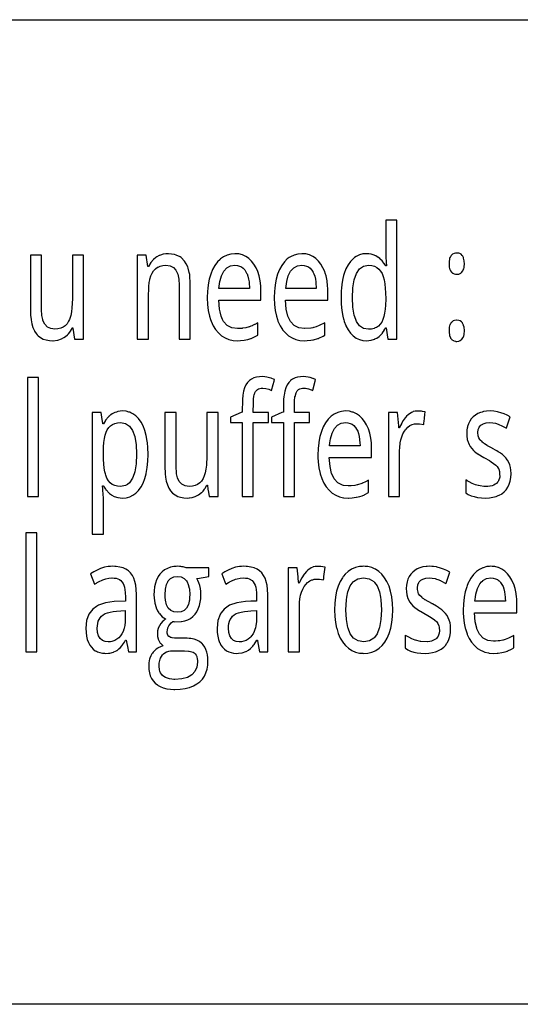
# Model space of a CAD drawing. Extents: x -119 to 120, y 10 to 88.
# Tile 2 of 4: x -79 to -46, y 10 to 75. Entities that reach past the tile are written whole.
import ezdxf

# ---------------------------------------------------------------- set-up
doc = ezdxf.new("R2010")
doc.units = 0
doc.layers.get('0').update_dxf_attribs({"linetype": 'CONTINUOUS'})

msp = doc.modelspace()

# ---------------------------------------------------------------- linework, layer by layer
at = {"color": 7}
msp.add_lwpolyline([(65.536003, 10), (0, 10), (-65.536003, 10), (-119, 10), (-119, 14.463997), (-119, 30.848), (-119, 47.231998), (-119, 63.615999), (-119, 75.3), (-98.304001, 75.3), (-65.536003, 75.3), (-32.768002, 75.3), (0, 75.3), (32.768002, 75.3)], dxfattribs=at)
for points in [[(-53.818001, 54.855), (-53.818001, 55.424), (-53.818001, 57.472), (-53.818001, 57.840176), (-53.818001, 58.966999), (-53.818001, 59.52), (-53.818001, 62.003), (-54.558998, 62.003), (-54.558998, 59.789), (-54.558735, 59.777), (-54.553165, 59.56917), (-54.553135, 59.567934), (-54.552265, 59.556), (-54.549809, 59.52), (-54.531734, 59.255466), (-54.529667, 59.2246), (-54.528927, 59.214399), (-54.511002, 58.966999), (-54.512024, 58.966999), (-54.512421, 58.966999), (-54.558998, 58.966999), (-54.657001, 59.125), (-54.759666, 59.263134), (-54.769932, 59.276199), (-54.938866, 59.447001), (-54.954666, 59.461267), (-55.029011, 59.52), (-55.048, 59.535), (-55.213001, 59.635), (-55.394001, 59.715), (-55.529999, 59.752001), (-55.674999, 59.774), (-55.830002, 59.782), (-56.073002, 59.761), (-56.301998, 59.698999), (-56.515999, 59.594999), (-56.618412, 59.52), (-56.714001, 59.450001), (-56.893002, 59.266001), (-57.054001, 59.042), (-57.188999, 58.778), (-57.303001, 58.476999), (-57.344002, 58.323812), (-57.394001, 58.136999), (-57.459999, 57.757999), (-57.48737, 57.472), (-57.5, 57.34), (-57.513, 56.881001), (-57.5, 56.427), (-57.459999, 56.01), (-57.394001, 55.632), (-57.344002, 55.445736), (-57.338165, 55.424), (-57.303001, 55.292999), (-57.202469, 55.029325), (-57.188999, 54.993999), (-57.054001, 54.735001), (-56.893002, 54.511999), (-56.853363, 54.471697), (-56.782845, 54.4), (-56.714001, 54.33), (-56.515999, 54.188999), (-56.301998, 54.09), (-56.073002, 54.030001), (-55.830002, 54.01), (-55.673, 54.017), (-55.527, 54.040001), (-55.518135, 54.042467), (-55.296001, 54.11451), (-55.276402, 54.120867), (-55.268002, 54.124001), (-55.150002, 54.184), (-54.993, 54.296), (-54.879398, 54.4), (-54.851002, 54.426001), (-54.772598, 54.519333), (-54.761932, 54.533066), (-54.659267, 54.683332), (-54.650467, 54.6982), (-54.558998, 54.855), (-54.541981, 54.855), (-54.528999, 54.855), (-54.458904, 54.4), (-54.415001, 54.115), (-53.818001, 54.115), (-53.818001, 54.4)], [(-75.330002, 54.855), (-75.328308, 54.855), (-75.289001, 54.855), (-75.286858, 54.840305), (-75.181, 54.115), (-74.584, 54.115), (-74.584, 54.855), (-74.584, 55.424), (-74.584, 59.52), (-74.584, 59.684999), (-75.323997, 59.684999), (-75.323997, 59.52), (-75.323997, 56.784), (-75.350998, 56.186001), (-75.384003, 55.924), (-75.431999, 55.688), (-75.496002, 55.479), (-75.519745, 55.424), (-75.574997, 55.296), (-75.676003, 55.136), (-75.776001, 55.027597), (-75.794998, 55.007), (-75.932999, 54.907), (-76.096001, 54.832001), (-76.280998, 54.787001), (-76.487999, 54.773001), (-76.761002, 54.809), (-76.982002, 54.919001), (-77.151001, 55.101), (-77.269997, 55.357), (-77.28466, 55.424), (-77.342003, 55.686001), (-77.365997, 56.087999), (-77.365997, 59.52), (-77.365997, 59.684999), (-78.099998, 59.684999), (-78.099998, 59.52), (-78.099998, 57.472), (-78.099998, 56.044001), (-78.089996, 55.702), (-78.062744, 55.424), (-78.059998, 55.396), (-78.010002, 55.124001), (-77.935997, 54.881001), (-77.841003, 54.669001), (-77.823997, 54.6427), (-77.723999, 54.488001), (-77.645386, 54.4), (-77.589996, 54.337999), (-77.434998, 54.216), (-77.258003, 54.122), (-77.061996, 54.059999), (-76.847, 54.021999), (-76.613998, 54.01), (-76.605331, 54.010401), (-76.306664, 54.044933), (-76.293999, 54.047001), (-76.052002, 54.127001), (-75.879997, 54.212), (-75.776001, 54.28356), (-75.771004, 54.287001), (-75.647171, 54.404509), (-75.574997, 54.473), (-75.490067, 54.581266), (-75.346336, 54.829533), (-75.334869, 54.845734)], [(-68.245003, 57.695999), (-68.245003, 57.472), (-68.245003, 55.424), (-68.245003, 54.115), (-67.504997, 54.115), (-67.504997, 55.424), (-67.504997, 57.472), (-67.504997, 57.747999), (-67.546997, 58.392), (-67.584, 58.544737), (-67.649338, 58.814444), (-67.671997, 58.908001), (-67.780426, 59.109287), (-67.880997, 59.296), (-68.122421, 59.52), (-68.171997, 59.566), (-68.445259, 59.684999), (-68.543999, 59.728001), (-68.954567, 59.776941), (-68.997002, 59.782), (-69.118332, 59.7764), (-69.29567, 59.746532), (-69.312866, 59.745001), (-69.492867, 59.684999), (-69.539665, 59.669399), (-69.559998, 59.663), (-69.561989, 59.661959), (-69.732002, 59.573), (-69.797157, 59.52), (-69.941002, 59.403), (-69.947334, 59.396334), (-70.120934, 59.1994), (-70.126999, 59.191999), (-70.280998, 58.93), (-70.316002, 58.93), (-70.337524, 59.080469), (-70.400398, 59.52), (-70.424004, 59.684999), (-71.021004, 59.684999), (-71.021004, 59.52), (-71.021004, 57.472), (-71.021004, 55.424), (-71.021004, 54.115), (-70.287003, 54.115), (-70.287003, 55.424), (-70.287003, 56.993), (-70.265518, 57.472), (-70.260002, 57.594999), (-70.226997, 57.860001), (-70.189392, 58.04491), (-70.179001, 58.096001), (-70.115997, 58.306), (-70.036003, 58.488001), (-69.934998, 58.648001), (-69.816002, 58.778), (-69.678001, 58.877001), (-69.632004, 58.898165), (-69.514999, 58.952), (-69.330002, 58.997), (-69.123001, 59.011999), (-68.847, 58.975), (-68.626999, 58.865999), (-68.459999, 58.683001), (-68.341003, 58.427), (-68.268997, 58.098)], [(-65.625, 56.702), (-65.536003, 56.702), (-62.825001, 56.702), (-62.825001, 57.277), (-62.83252, 57.472), (-62.839001, 57.639999), (-62.879002, 57.982), (-62.945, 58.302), (-63.035999, 58.591), (-63.152, 58.853001), (-63.291, 59.087), (-63.449001, 59.289), (-63.487999, 59.326038), (-63.627998, 59.459), (-63.717705, 59.52), (-63.827999, 59.594999), (-64.052002, 59.698999), (-64.292999, 59.761), (-64.550003, 59.782), (-64.814003, 59.759001), (-65.061996, 59.691999), (-65.296997, 59.58), (-65.383003, 59.52), (-65.512001, 59.43), (-65.536003, 59.406124), (-65.705002, 59.238001), (-65.875999, 59.004), (-66.026001, 58.736), (-66.151001, 58.429001), (-66.251999, 58.084999), (-66.324997, 57.705), (-66.34938, 57.472), (-66.367996, 57.294001), (-66.383003, 56.851), (-66.366997, 56.41), (-66.319, 56.004), (-66.239998, 55.632), (-66.171494, 55.424), (-66.129997, 55.298), (-65.992996, 55.000999), (-65.828003, 54.743), (-65.640999, 54.521999), (-65.536003, 54.431929), (-65.498779, 54.4), (-65.43, 54.341), (-65.195, 54.197001), (-64.943001, 54.093), (-64.672997, 54.031), (-64.383003, 54.01), (-64.186996, 54.016001), (-63.944, 54.041), (-63.932598, 54.043066), (-63.722713, 54.084675), (-63.720734, 54.085066), (-63.699135, 54.091333), (-63.497532, 54.148266), (-63.487999, 54.152544), (-63.487133, 54.152933), (-63.469467, 54.162266), (-63.028, 54.375999), (-63.028, 54.395494), (-63.028, 55.198999), (-63.235001, 55.086), (-63.248867, 55.079466), (-63.394466, 55.009466), (-63.408939, 55.004049), (-63.487999, 54.974447), (-63.5914, 54.935734), (-63.602001, 54.931999), (-63.821999, 54.870001), (-64.039467, 54.833599), (-64.058998, 54.830467), (-64.359535, 54.810867), (-64.376999, 54.809999), (-64.75, 54.861), (-65.056999, 55.016001), (-65.296997, 55.273001), (-65.369583, 55.424), (-65.471001, 55.635), (-65.536003, 55.918854), (-65.580002, 56.111)], [(-59.047001, 54.157667), (-59.024601, 54.162533), (-59.010532, 54.167534), (-58.996601, 54.174067), (-58.703533, 54.313133), (-58.692932, 54.319067), (-58.594002, 54.375999), (-58.594002, 55.198999), (-58.956001, 55.011), (-59.166, 54.931999), (-59.319065, 54.886267), (-59.333801, 54.882133), (-59.391998, 54.870562), (-59.493401, 54.850401), (-59.512932, 54.847267), (-59.924534, 54.810867), (-59.942001, 54.809999), (-60.314999, 54.861), (-60.622002, 55.016001), (-60.862, 55.273001), (-60.934582, 55.424), (-61.035999, 55.635), (-61.146, 56.111), (-61.189999, 56.702), (-58.390999, 56.702), (-58.390999, 57.277), (-58.397984, 57.472), (-58.403999, 57.639999), (-58.444, 57.982), (-58.509998, 58.302), (-58.571087, 58.496), (-58.601002, 58.591), (-58.716999, 58.853001), (-58.855999, 59.087), (-59.014, 59.289), (-59.193001, 59.459), (-59.282707, 59.52), (-59.393002, 59.594999), (-59.617001, 59.698999), (-59.858002, 59.761), (-60.116001, 59.782), (-60.379002, 59.759001), (-60.627998, 59.691999), (-60.862, 59.58), (-60.948002, 59.52), (-61.077, 59.43), (-61.27, 59.238001), (-61.439999, 59.005369), (-61.441002, 59.004), (-61.591, 58.736), (-61.716999, 58.429001), (-61.817001, 58.084999), (-61.889999, 57.705), (-61.914375, 57.472), (-61.932999, 57.294001), (-61.948002, 56.851), (-61.931999, 56.41), (-61.883999, 56.004), (-61.805, 55.632), (-61.736496, 55.424), (-61.695, 55.298), (-61.557999, 55.000999), (-61.439999, 54.81649), (-61.393002, 54.743), (-61.388943, 54.738205), (-61.206001, 54.521999), (-61.063778, 54.4), (-60.994999, 54.341), (-60.759998, 54.197001), (-60.507999, 54.093), (-60.237999, 54.031), (-59.948002, 54.01), (-59.751999, 54.016001), (-59.508999, 54.041), (-59.391998, 54.06221), (-59.3494, 54.069933)], [(-49.351131, 59.3158), (-49.393406, 59.491188), (-49.395, 59.497801), (-49.400467, 59.506666), (-49.406548, 59.52), (-49.449001, 59.613066), (-49.491001, 59.67), (-49.564999, 59.739), (-49.652, 59.789), (-49.711735, 59.808599), (-49.720402, 59.810867), (-49.813732, 59.824867), (-49.823067, 59.824867), (-49.922001, 59.823), (-50.021, 59.799999), (-50.139, 59.739), (-50.213001, 59.67), (-50.294998, 59.537001), (-50.301476, 59.52), (-50.327, 59.452999), (-50.328266, 59.446533), (-50.357201, 59.251467), (-50.358246, 59.235781), (-50.358265, 59.235466), (-50.347065, 58.906), (-50.346802, 58.898134), (-50.344734, 58.8846), (-50.327, 58.795), (-50.29623, 58.717117), (-50.294998, 58.714001), (-50.291065, 58.707067), (-50.256535, 58.639866), (-50.193066, 58.554934), (-50.189518, 58.550573), (-50.1884, 58.5492), (-50.184799, 58.5464), (-50.175999, 58.538616), (-50.127827, 58.496), (-50.112, 58.482), (-50.021, 58.440001), (-49.922001, 58.417999), (-49.848999, 58.414), (-49.724865, 58.428934), (-49.718201, 58.4296), (-49.717556, 58.429813), (-49.709732, 58.4324), (-49.622002, 58.466), (-49.578552, 58.496), (-49.537998, 58.524), (-49.533401, 58.529734), (-49.447533, 58.639866), (-49.412998, 58.707067), (-49.384068, 58.782667), (-49.361668, 58.872267), (-49.353535, 58.894533), (-49.352325, 58.909632), (-49.336735, 59.104534), (-49.335999, 59.115999), (-49.346268, 59.287733), (-49.347466, 59.303734)], [(-65.553001, 57.931), (-65.536003, 57.992685), (-65.447998, 58.312), (-65.352974, 58.496), (-65.291, 58.615999), (-65.085999, 58.836), (-64.839996, 58.968), (-64.550003, 59.011999), (-64.388, 58.999001), (-64.242996, 58.962), (-64.114998, 58.9), (-64.001999, 58.815001), (-63.903, 58.709999), (-63.816002, 58.586), (-63.772877, 58.496), (-63.747002, 58.441999), (-63.688999, 58.280001), (-63.643002, 58.1), (-63.615002, 57.917067), (-63.611465, 57.8752), (-63.59, 57.472), (-65.536003, 57.472), (-65.607002, 57.472)], [(-59.567001, 58.815001), (-59.467999, 58.709999), (-59.391998, 58.601679), (-59.381001, 58.586), (-59.337875, 58.496), (-59.312, 58.441999), (-59.254002, 58.280001), (-59.208, 58.1), (-59.18, 57.917067), (-59.176468, 57.8752), (-59.154999, 57.472), (-59.391998, 57.472), (-61.172001, 57.472), (-61.118, 57.931), (-61.013, 58.312), (-60.855999, 58.615999), (-60.651001, 58.836), (-60.404999, 58.968), (-60.116001, 59.011999), (-59.952999, 58.999001), (-59.807999, 58.962), (-59.68, 58.9)], [(-56.498001, 55.288), (-56.545551, 55.424), (-56.640999, 55.697001), (-56.727001, 56.225), (-56.755001, 56.872999), (-56.728588, 57.472), (-56.727001, 57.507999), (-56.640999, 58.037001), (-56.498001, 58.459), (-56.294998, 58.766001), (-56.026001, 58.950001), (-55.693001, 59.011999), (-55.486, 58.996), (-55.305, 58.948999), (-55.296001, 58.944443), (-55.148998, 58.870001), (-55.012001, 58.764), (-54.895, 58.627001), (-54.797001, 58.459), (-54.717999, 58.264999), (-54.657001, 58.042999), (-54.612, 57.792999), (-54.58548, 57.472), (-54.563999, 57.212), (-54.558998, 56.775999), (-54.569, 56.370001), (-54.592999, 56.093), (-54.630001, 55.841999), (-54.678001, 55.615999), (-54.739441, 55.424), (-54.742001, 55.416), (-54.820999, 55.243999), (-54.917999, 55.098), (-55.033001, 54.981001), (-55.167, 54.892), (-55.253334, 54.855), (-55.296001, 54.836714), (-55.320999, 54.826), (-55.493999, 54.785999), (-55.687, 54.773001), (-56.023998, 54.83), (-56.293999, 55.002001)], [(-49.706467, 55.353943), (-49.716, 55.358), (-49.840134, 55.376667), (-49.846802, 55.3778), (-49.858398, 55.376667), (-49.990002, 55.358), (-50.082001, 55.318001), (-50.175999, 55.243374), (-50.204266, 55.220934), (-50.211468, 55.215599), (-50.212109, 55.214708), (-50.217266, 55.207533), (-50.2938, 55.083401), (-50.297134, 55.075399), (-50.327, 54.997), (-50.344734, 54.906467), (-50.346802, 54.892733), (-50.361732, 54.676201), (-50.361732, 54.660067), (-50.358002, 54.549), (-50.335247, 54.4), (-50.327, 54.346001), (-50.2626, 54.200399), (-50.256535, 54.188), (-50.170666, 54.085333), (-50.1642, 54.078667), (-50.0578, 54.013334), (-50.049934, 54.009132), (-50.043335, 54.007334), (-49.922001, 53.969999), (-49.901226, 53.968576), (-49.853867, 53.965334), (-49.843468, 53.965733), (-49.719334, 53.9844), (-49.709732, 53.987667), (-49.622002, 54.025), (-49.616402, 54.028667), (-49.515598, 54.103333), (-49.509468, 54.110666), (-49.429199, 54.2236), (-49.382534, 54.3356), (-49.377201, 54.349199), (-49.364498, 54.4), (-49.354801, 54.438801), (-49.352932, 54.453066), (-49.336132, 54.664), (-49.337132, 54.681467), (-49.353931, 54.898001), (-49.391266, 55.027733), (-49.395, 55.0418), (-49.395714, 55.043192), (-49.397469, 55.0466), (-49.467468, 55.181), (-49.473598, 55.188334), (-49.537998, 55.263), (-49.622002, 55.318001)], [(-63.330002, 49.252001), (-63.32991, 49.280001), (-63.327999, 49.878), (-63.313999, 50.160999), (-63.294998, 50.313), (-63.265133, 50.434334), (-63.260334, 50.450333), (-63.223, 50.552999), (-63.174999, 50.642), (-63.118999, 50.715), (-63.056, 50.771999), (-62.984001, 50.813999), (-62.978401, 50.815666), (-62.812267, 50.853001), (-62.717068, 50.857666), (-62.703999, 50.858999), (-62.696934, 50.858667), (-62.696842, 50.858658), (-62.500935, 50.84), (-62.490665, 50.838133), (-62.305866, 50.7896), (-62.296001, 50.787001), (-62.118999, 50.716999), (-62.016605, 51.101915), (-61.956463, 51.327999), (-61.928001, 51.434999), (-61.939335, 51.439667), (-62.153999, 51.526466), (-62.1758, 51.533001), (-62.424999, 51.603001), (-62.571999, 51.622999), (-62.728001, 51.629), (-62.931, 51.618999), (-63.119999, 51.589001), (-63.294998, 51.540001), (-63.452, 51.466), (-63.591999, 51.363001), (-63.62431, 51.327999), (-63.712002, 51.233), (-63.819, 51.077), (-63.905998, 50.886999), (-63.974998, 50.665001), (-64.025002, 50.406), (-64.055, 50.107), (-64.065002, 49.282), (-64.069672, 49.280001), (-64.135056, 49.252001), (-64.851997, 48.945), (-64.851997, 48.586), (-64.065002, 48.586), (-64.065002, 47.231998), (-64.065002, 43.681999), (-63.330002, 43.681999), (-63.330002, 47.231998), (-63.330002, 48.586), (-62.334, 48.586), (-62.334, 49.252001)], [(-61.337002, 49.282), (-61.341675, 49.280001), (-61.439999, 49.237951), (-62.125, 48.945), (-62.125, 48.586), (-61.439999, 48.586), (-61.337002, 48.586), (-61.337002, 47.231998), (-61.337002, 46.268002), (-61.337002, 45.183998), (-61.337002, 44.96384), (-61.337002, 43.681999), (-60.603001, 43.681999), (-60.603001, 44.863483), (-60.603001, 45.183998), (-60.603001, 46.268002), (-60.603001, 47.231998), (-60.603001, 48.586), (-59.605999, 48.586), (-59.605999, 49.252001), (-60.603001, 49.252001), (-60.602909, 49.280001), (-60.602867, 49.293734), (-60.599133, 49.974133), (-60.598202, 49.993), (-60.568333, 50.302866), (-60.568184, 50.304001), (-60.567001, 50.313), (-60.494999, 50.552999), (-60.446999, 50.642), (-60.416, 50.683146), (-60.391998, 50.715), (-60.327999, 50.771999), (-60.256001, 50.813999), (-60.078999, 50.854), (-60.072132, 50.854334), (-59.877068, 50.854334), (-59.869999, 50.854), (-59.782864, 50.841433), (-59.772934, 50.84), (-59.759266, 50.837334), (-59.665001, 50.813999), (-59.489532, 50.758934), (-59.483135, 50.757133), (-59.471268, 50.752466), (-59.391998, 50.717442), (-59.390999, 50.716999), (-59.39006, 50.720531), (-59.228462, 51.327999), (-59.200001, 51.434999), (-59.3596, 51.500334), (-59.379265, 51.507866), (-59.553799, 51.5676), (-59.567268, 51.571266), (-59.696999, 51.603001), (-60, 51.629), (-60.202999, 51.618999), (-60.391998, 51.589001), (-60.567001, 51.540001), (-60.724998, 51.466), (-60.863998, 51.363001), (-60.896576, 51.327999), (-60.985001, 51.233), (-61.091, 51.077), (-61.178001, 50.886999), (-61.247002, 50.665001), (-61.297001, 50.406), (-61.307236, 50.304001), (-61.327, 50.107)], [(-77.566002, 43.681999), (-77.566002, 47.231998), (-77.566002, 51.327999), (-77.566002, 51.569), (-77.823997, 51.569), (-78.300003, 51.569), (-78.300003, 51.327999), (-78.300003, 50.105627), (-78.300003, 49.634508), (-78.300003, 49.280001), (-78.300003, 47.231998), (-78.300003, 43.681999), (-77.669998, 43.681999)], [(-72.317337, 49.309866), (-72.405151, 49.280001), (-72.501198, 49.247334), (-72.512604, 49.241066), (-72.680603, 49.161734), (-72.781403, 49.097334), (-72.794296, 49.086216), (-72.916733, 48.980667), (-72.927002, 48.973), (-72.930161, 48.96909), (-73.11647, 48.738733), (-73.128136, 48.726133), (-73.133003, 48.719), (-73.134789, 48.716076), (-73.268997, 48.497), (-73.297997, 48.497), (-73.300102, 48.511679), (-73.303658, 48.536566), (-73.339417, 48.786558), (-73.405998, 49.252001), (-73.727997, 49.252001), (-74.002998, 49.252001), (-74.002998, 47.231998), (-74.002998, 43.681999), (-74.002998, 41.183998), (-73.727997, 41.183998), (-73.268997, 41.183998), (-73.268997, 43.136002), (-73.268997, 43.623001), (-73.269714, 43.634476), (-73.277702, 43.762558), (-73.302475, 44.16), (-73.316002, 44.376999), (-73.269203, 44.376999), (-73.268997, 44.376999), (-73.259804, 44.363266), (-73.120598, 44.16), (-73.095535, 44.123402), (-73.087601, 44.113533), (-72.887863, 43.899799), (-72.878998, 43.890999), (-72.865196, 43.881401), (-72.728546, 43.784046), (-72.722397, 43.779667), (-72.712578, 43.775227), (-72.710602, 43.774334), (-72.551933, 43.688465), (-72.310204, 43.611), (-72.296997, 43.606998), (-72.152, 43.584), (-71.997002, 43.577), (-71.750999, 43.597), (-71.68, 43.61544), (-71.519997, 43.657001), (-71.305, 43.756001), (-71.108002, 43.901001), (-70.931, 44.084999), (-70.774002, 44.310001), (-70.638, 44.573002), (-70.524002, 44.874001), (-70.441032, 45.183998), (-70.432999, 45.214001), (-70.363998, 45.592999), (-70.321999, 46.012001), (-70.307999, 46.470001), (-70.321999, 46.924999), (-70.352997, 47.231998), (-70.363998, 47.341), (-70.432999, 47.719002), (-70.524002, 48.058001), (-70.638, 48.357), (-70.774002, 48.615999), (-70.931, 48.84), (-71.108002, 49.021999), (-71.305, 49.162001), (-71.441315, 49.227938), (-71.519997, 49.266001), (-71.572159, 49.280001), (-71.750999, 49.327999), (-71.997002, 49.349001), (-72.153999, 49.341), (-72.300003, 49.316)], [(-68.356003, 44.924), (-68.412903, 45.183998), (-68.428001, 45.252998), (-68.452003, 45.654999), (-68.452003, 47.231998), (-68.452003, 49.252001), (-69.185997, 49.252001), (-69.185997, 47.231998), (-69.185997, 45.611), (-69.176003, 45.269001), (-69.167664, 45.183998), (-69.146004, 44.963001), (-69.096001, 44.691002), (-69.022003, 44.446999), (-68.927002, 44.236), (-68.877876, 44.16), (-68.809998, 44.055), (-68.676003, 43.904999), (-68.521004, 43.783001), (-68.344002, 43.688999), (-68.148003, 43.626999), (-67.932999, 43.589001), (-67.699997, 43.577), (-67.584, 43.582356), (-67.57, 43.583), (-67.379997, 43.613998), (-67.174301, 43.681999), (-67.138, 43.694), (-66.964996, 43.778999), (-66.957802, 43.784), (-66.762733, 43.936134), (-66.749664, 43.948532), (-66.661003, 44.040001), (-66.573181, 44.16), (-66.538734, 44.207066), (-66.5224, 44.232533), (-66.416, 44.422001), (-66.375, 44.422001), (-66.336761, 44.16), (-66.308762, 43.968128), (-66.266998, 43.681999), (-65.669998, 43.681999), (-65.669998, 44.16), (-65.669998, 44.422001), (-65.669998, 45.183998), (-65.669998, 47.231998), (-65.669998, 49.252001), (-66.410004, 49.252001), (-66.410004, 47.231998), (-66.410004, 46.351002), (-66.436996, 45.752998), (-66.470001, 45.491001), (-66.517998, 45.255001), (-66.539398, 45.183998), (-66.581001, 45.046001), (-66.661003, 44.862999), (-66.762001, 44.702999), (-66.880997, 44.574001), (-67.018997, 44.473999), (-67.181999, 44.398998), (-67.366997, 44.354), (-67.573997, 44.339001), (-67.584, 44.340355), (-67.847, 44.375999), (-68.068001, 44.486), (-68.237, 44.667999)], [(-57.736549, 49.255865), (-57.964001, 49.146999), (-58.18, 48.997), (-58.373001, 48.805), (-58.542999, 48.570999), (-58.694, 48.302999), (-58.819, 47.995998), (-58.918999, 47.652), (-58.992001, 47.271999), (-58.996281, 47.231998), (-59.035999, 46.861), (-59.050999, 46.417999), (-59.045559, 46.268002), (-59.035, 45.977001), (-58.987, 45.570999), (-58.907001, 45.199001), (-58.902103, 45.183998), (-58.900444, 45.178913), (-58.798, 44.865002), (-58.675747, 44.599972), (-58.660999, 44.568001), (-58.495998, 44.310001), (-58.308998, 44.089001), (-58.098, 43.907001), (-57.862999, 43.764), (-57.611, 43.66), (-57.344002, 43.598915), (-57.34, 43.598), (-57.053192, 43.57716), (-57.050999, 43.577), (-57.029598, 43.578068), (-56.786934, 43.587399), (-56.513466, 43.625668), (-56.498001, 43.627998), (-56.276001, 43.681), (-56.117001, 43.733002), (-55.970467, 43.798332), (-55.949532, 43.808266), (-55.703133, 43.938934), (-55.695999, 43.943001), (-55.695999, 44.532925), (-55.695999, 44.765999), (-55.903, 44.653), (-56.097134, 44.561535), (-56.113998, 44.553909), (-56.114532, 44.553665), (-56.128799, 44.549068), (-56.428398, 44.451065), (-56.443535, 44.447735), (-56.605, 44.416), (-56.846001, 44.384998), (-57.044998, 44.376999), (-57.344002, 44.417881), (-57.417999, 44.428001), (-57.723999, 44.583), (-57.964001, 44.84), (-58.130299, 45.183998), (-58.139, 45.202), (-58.248001, 45.678001), (-58.292999, 46.268002), (-57.344002, 46.268002), (-56.214169, 46.268002), (-56.189827, 46.268002), (-55.493, 46.268002), (-55.493, 46.844002), (-55.506001, 47.207001), (-55.508923, 47.231998), (-55.546001, 47.549), (-55.612999, 47.868), (-55.703999, 48.158001), (-55.747017, 48.256001), (-55.819, 48.42), (-55.959, 48.653999), (-56.117001, 48.856001), (-56.296001, 49.025999), (-56.495998, 49.162001), (-56.719002, 49.266001), (-56.773418, 49.280001), (-56.959999, 49.327999), (-57.217999, 49.349001), (-57.344002, 49.338022), (-57.481998, 49.326), (-57.652267, 49.280001), (-57.73, 49.259001)], [(-53.599998, 47.195), (-53.592503, 47.231998), (-53.553001, 47.426998), (-53.490002, 47.640999), (-53.412998, 47.833), (-53.320999, 48.003), (-53.248001, 48.101217), (-53.210999, 48.150999), (-53.09, 48.275999), (-52.956001, 48.377001), (-52.812, 48.448), (-52.657001, 48.49), (-52.491001, 48.504), (-52.308998, 48.493), (-52.036999, 48.444), (-52.033173, 48.47633), (-52.025246, 48.54328), (-52.010822, 48.665094), (-51.988445, 48.854057), (-51.955658, 49.130991), (-51.938011, 49.280001), (-51.936001, 49.297001), (-52.127506, 49.324678), (-52.174934, 49.331533), (-52.261734, 49.339001), (-52.293598, 49.3424), (-52.414001, 49.348), (-52.598, 49.337999), (-52.730999, 49.306), (-52.790703, 49.280001), (-52.855, 49.252001), (-53.077999, 49.099001), (-53.176998, 49.004999), (-53.248001, 48.921022), (-53.263802, 48.902334), (-53.275867, 48.887066), (-53.396267, 48.715334), (-53.503601, 48.527733), (-53.514, 48.51), (-53.515713, 48.506563), (-53.654999, 48.226999), (-53.685001, 48.226999), (-53.69091, 48.295067), (-53.696144, 48.355335), (-53.773998, 49.252001), (-54.370998, 49.252001), (-54.370998, 47.501511), (-54.370998, 47.325016), (-54.370998, 47.231998), (-54.370998, 45.183998), (-54.370998, 43.681999), (-53.637001, 43.681999), (-53.637001, 45.183998), (-53.637001, 46.68), (-53.627998, 46.945999)], [(-47.081001, 44.708), (-47.104, 44.6735), (-47.137001, 44.624001), (-47.208, 44.549), (-47.292, 44.487999), (-47.390999, 44.436001), (-47.507, 44.391998), (-47.626064, 44.365025), (-47.634998, 44.362999), (-47.655869, 44.361401), (-47.793999, 44.344601), (-48.032001, 44.343666), (-48.047932, 44.344799), (-48.299, 44.375599), (-48.306999, 44.376999), (-48.417133, 44.402199), (-48.436466, 44.407398), (-48.597, 44.455002), (-48.817001, 44.540001), (-49.023998, 44.640999), (-49.152, 44.715759), (-49.25, 44.772999), (-49.25, 43.928001), (-49.152, 43.864418), (-49.082001, 43.819), (-48.896999, 43.731998), (-48.695, 43.667), (-48.470001, 43.617001), (-48.216999, 43.587002), (-47.937, 43.577), (-47.687, 43.588001), (-47.453999, 43.623001), (-47.237999, 43.681999), (-47.104, 43.733696), (-47.041, 43.757999), (-46.989208, 43.787262), (-46.891468, 43.842484), (-46.863998, 43.858002), (-46.707001, 43.980999), (-46.570999, 44.130001), (-46.458, 44.299999), (-46.367001, 44.488998), (-46.299999, 44.703999), (-46.261002, 44.941002), (-46.247814, 45.183998), (-46.247002, 45.199001), (-46.257, 45.417), (-46.286999, 45.611), (-46.337002, 45.782001), (-46.401001, 45.939999), (-46.48, 46.084999), (-46.570137, 46.208), (-46.576, 46.216), (-46.689999, 46.341), (-46.82, 46.455002), (-46.954399, 46.553001), (-46.974468, 46.566734), (-47.104, 46.647758), (-47.201267, 46.708599), (-47.224998, 46.722332), (-47.477001, 46.867001), (-47.494068, 46.875999), (-47.805801, 47.043068), (-47.824001, 47.054134), (-48.006001, 47.167999), (-48.020115, 47.178787), (-48.039715, 47.193771), (-48.062805, 47.211418), (-48.089733, 47.231998), (-48.162998, 47.287998), (-48.168598, 47.293335), (-48.310467, 47.442665), (-48.314999, 47.448002), (-48.383999, 47.571999), (-48.429001, 47.709), (-48.450001, 47.928001), (-48.428001, 48.121), (-48.372311, 48.256001), (-48.362, 48.281), (-48.252998, 48.407), (-48.127998, 48.483612), (-48.098, 48.502001), (-47.896999, 48.559999), (-47.650002, 48.579), (-47.464001, 48.566999), (-47.278999, 48.532), (-47.104, 48.476837), (-47.095001, 48.474001), (-46.824001, 48.351), (-46.557999, 48.212), (-46.552681, 48.227854), (-46.306999, 48.959999), (-46.505001, 49.066999), (-46.709999, 49.159), (-46.922001, 49.237), (-47.078743, 49.280001), (-47.147999, 49.299), (-47.389, 49.336), (-47.644001, 49.349001), (-47.868, 49.337999), (-48.078999, 49.306), (-48.174332, 49.280001), (-48.277, 49.252001), (-48.455002, 49.177), (-48.616001, 49.082001), (-48.759998, 48.968), (-48.886002, 48.833), (-48.991001, 48.677999), (-49.077, 48.504), (-49.136002, 48.309999), (-49.145214, 48.256001), (-49.14999, 48.227993), (-49.152, 48.216223), (-49.172001, 48.099001), (-49.183998, 47.868), (-49.174999, 47.653999), (-49.152, 47.494644), (-49.146999, 47.459999), (-49.099998, 47.285), (-49.078533, 47.231998), (-49.035999, 47.126999), (-48.955002, 46.983002), (-48.855999, 46.852001), (-48.740002, 46.73), (-48.666214, 46.665791), (-48.609001, 46.616001), (-48.471802, 46.515202), (-48.451267, 46.501266), (-48.053665, 46.263268), (-48.017532, 46.242802), (-47.685268, 46.055199), (-47.665668, 46.042999), (-47.559917, 45.967712), (-47.267132, 45.759266), (-47.256268, 45.750603), (-47.252998, 45.748001), (-47.243401, 45.736935), (-47.168732, 45.6576), (-47.104, 45.563389), (-47.064201, 45.505466), (-47.061001, 45.5), (-47.006001, 45.327999), (-47.004429, 45.183998), (-47.002266, 44.985466), (-47.000999, 44.972401), (-47.002018, 44.962799), (-47.002602, 44.957333), (-47.076332, 44.721199)], [(-71.804001, 48.521), (-71.68, 48.440926), (-71.532997, 48.346001), (-71.329002, 48.055), (-71.185997, 47.647999), (-71.118774, 47.231998), (-71.100998, 47.122002), (-71.071999, 46.478001), (-71.100998, 45.842999), (-71.185997, 45.314999), (-71.230392, 45.183998), (-71.329002, 44.893002), (-71.531998, 44.584999), (-71.68, 44.483765), (-71.801003, 44.401001), (-72.135002, 44.339001), (-72.337997, 44.355), (-72.518997, 44.403), (-72.678001, 44.481998), (-72.815002, 44.587002), (-72.931999, 44.723999), (-73.029999, 44.893002), (-73.109001, 45.085999), (-73.135925, 45.183998), (-73.169998, 45.307999), (-73.214996, 45.557999), (-73.263, 46.139999), (-73.268997, 46.575001), (-73.258003, 46.985001), (-73.236832, 47.231998), (-73.234001, 47.264999), (-73.196999, 47.516998), (-73.149002, 47.738998), (-73.085999, 47.936001), (-73.005997, 48.108), (-72.908997, 48.253), (-72.906052, 48.256001), (-72.793999, 48.370001), (-72.660004, 48.459), (-72.507004, 48.525999), (-72.334, 48.565001), (-72.140999, 48.579)], [(-58.275002, 47.039001), (-58.252293, 47.231998), (-58.221001, 47.498001), (-58.116001, 47.879002), (-57.958, 48.183001), (-57.754002, 48.403), (-57.507, 48.535), (-57.344002, 48.559816), (-57.217999, 48.579), (-57.056, 48.566), (-56.91, 48.528999), (-56.782001, 48.466999), (-56.669998, 48.382), (-56.57, 48.277), (-56.555435, 48.256001), (-56.484001, 48.153), (-56.414001, 48.009001), (-56.356998, 47.847), (-56.311001, 47.667), (-56.308998, 47.653934), (-56.27272, 47.231998), (-56.258598, 47.067799), (-56.257, 47.039001), (-57.344002, 47.039001)], [(-77.669998, 36.684235), (-77.669998, 39.040001), (-77.669998, 41.183998), (-77.669998, 41.268002), (-78.403999, 41.268002), (-78.403999, 41.183998), (-78.403999, 39.271), (-78.403999, 39.040001), (-78.403999, 36.992001), (-78.403999, 34.944), (-78.403999, 33.380001), (-77.669998, 33.380001), (-77.669998, 34.944), (-77.669998, 35.437752), (-77.669998, 36.285767)], [(-72.001404, 33.834068), (-71.941063, 33.919998), (-71.878197, 34.009533), (-71.796997, 34.143002), (-71.761002, 34.143002), (-71.717453, 33.919998), (-71.68, 33.728214), (-71.612, 33.380001), (-71.074997, 33.380001), (-71.074997, 34.944), (-71.074997, 36.992001), (-71.074997, 37.186001), (-71.085999, 37.502998), (-71.120003, 37.786999), (-71.176003, 38.037998), (-71.250999, 38.255001), (-71.348, 38.446999), (-71.468002, 38.613998), (-71.611, 38.75), (-71.68, 38.796001), (-71.776001, 38.860001), (-71.963997, 38.943001), (-72.176003, 39.000999), (-72.415001, 39.035999), (-72.51136, 39.040001), (-72.68, 39.047001), (-72.802734, 39.040001), (-72.943001, 39.032001), (-73.199997, 38.984001), (-73.449997, 38.904999), (-73.685997, 38.803001), (-73.727997, 38.780663), (-73.905998, 38.686001), (-74.112999, 38.554001), (-73.856003, 37.859001), (-73.727997, 37.940258), (-73.678001, 37.972), (-73.588814, 38.015999), (-73.301003, 38.158001), (-73.105003, 38.223999), (-72.898003, 38.264), (-72.704002, 38.27557), (-72.68, 38.277), (-72.545998, 38.271), (-72.422997, 38.250999), (-72.309998, 38.217999), (-72.205002, 38.168999), (-72.113998, 38.101002), (-72.036003, 38.015999), (-71.966003, 37.916), (-71.907997, 37.796001), (-71.862, 37.657001), (-71.815002, 37.300999), (-71.811668, 36.992001), (-71.808998, 36.744999), (-72.549004, 36.707001), (-73.127998, 36.632), (-73.598999, 36.467999), (-73.727997, 36.377983), (-73.962997, 36.214001), (-74.222, 35.875999), (-74.376999, 35.449001), (-74.428093, 34.944), (-74.429001, 34.935001), (-74.417999, 34.664001), (-74.387001, 34.417), (-74.334, 34.195), (-74.261002, 33.998001), (-74.171997, 33.826), (-74.065002, 33.679001), (-73.945999, 33.553001), (-73.809998, 33.452999), (-73.727997, 33.413357), (-73.658997, 33.380001), (-73.499001, 33.321999), (-73.330002, 33.286999), (-73.182571, 33.277061), (-73.152, 33.275002), (-72.934082, 33.29171), (-72.859863, 33.297401), (-72.844002, 33.298401), (-72.599464, 33.362801), (-72.581268, 33.366665), (-72.569199, 33.371265), (-72.3592, 33.473), (-72.351997, 33.477001), (-72.341797, 33.485466), (-72.233269, 33.578415), (-72.153267, 33.646935), (-72.028198, 33.798134), (-72.021858, 33.804924), (-72.018867, 33.808132), (-72.013069, 33.815868)], [(-69.028999, 34.826), (-68.996819, 34.944), (-68.989998, 34.969002), (-68.931, 35.094002), (-68.857002, 35.200001), (-68.772003, 35.291), (-68.656998, 35.383999), (-68.608002, 35.37833), (-68.536003, 35.369999), (-68.522598, 35.369934), (-68.107269, 35.382065), (-68.091003, 35.382999), (-67.871002, 35.424999), (-67.671997, 35.495998), (-67.584, 35.54538), (-67.491997, 35.597), (-67.333, 35.722), (-67.195, 35.869999), (-67.074997, 36.039001), (-66.976997, 36.229), (-66.902, 36.438), (-66.848999, 36.662998), (-66.817001, 36.900002), (-66.813293, 36.992001), (-66.806999, 37.147999), (-66.815002, 37.374001), (-66.841003, 37.584), (-66.884003, 37.776001), (-66.940002, 37.950001), (-67.003998, 38.102001), (-67.074997, 38.231998), (-67.03318, 38.239532), (-66.280998, 38.375), (-66.280998, 38.950001), (-67.261841, 38.950001), (-67.46714, 38.950001), (-67.584, 38.950001), (-67.755997, 38.950001), (-67.777466, 38.955067), (-67.980934, 39.008266), (-68.06176, 39.022167), (-68.127464, 39.033466), (-68.1446, 39.034866), (-68.225151, 39.040001), (-68.334999, 39.047001), (-68.452133, 39.040001), (-68.585999, 39.032001), (-68.608002, 39.027775), (-68.815002, 38.987999), (-69.021004, 38.912998), (-69.209, 38.811001), (-69.374001, 38.683998), (-69.516998, 38.532001), (-69.632004, 38.367847), (-69.640999, 38.355), (-69.741997, 38.153), (-69.820999, 37.925999), (-69.874001, 37.68), (-69.905998, 37.410999), (-69.916245, 37.138203), (-69.917, 37.118), (-69.912498, 36.992001), (-69.9114, 36.961201), (-69.9104, 36.944401), (-69.865601, 36.634533), (-69.861664, 36.612732), (-69.774864, 36.327133), (-69.770798, 36.314491), (-69.769997, 36.312), (-69.761269, 36.293732), (-69.671669, 36.098667), (-69.632004, 36.034164), (-69.591309, 35.967999), (-69.564331, 35.924133), (-69.553001, 35.908466), (-69.469002, 35.803001), (-69.369003, 35.705002), (-69.262001, 35.623001), (-69.147003, 35.556), (-69.160004, 35.544834), (-69.184288, 35.523979), (-69.263435, 35.456001), (-69.317001, 35.41), (-69.454002, 35.259998), (-69.557999, 35.106998), (-69.627998, 34.948002), (-69.628937, 34.944), (-69.632004, 34.930859), (-69.669998, 34.768002), (-69.683998, 34.569), (-69.671997, 34.391998), (-69.636002, 34.23), (-69.632004, 34.2202), (-69.575996, 34.083), (-69.497002, 33.956001), (-69.46418, 33.919998), (-69.403999, 33.854), (-69.295998, 33.776001), (-69.323837, 33.766079), (-69.471466, 33.713467), (-69.488068, 33.707268), (-69.632004, 33.636089), (-69.657936, 33.623268), (-69.666, 33.618999), (-69.7696, 33.545265), (-69.790268, 33.527332), (-69.975998, 33.349998), (-70.013275, 33.29681), (-70.057999, 33.233002), (-70.126999, 33.101002), (-70.184998, 32.953999), (-70.200684, 32.896), (-70.227997, 32.794998), (-70.253998, 32.618), (-70.263, 32.423), (-70.250999, 32.195999), (-70.218002, 31.984001), (-70.161003, 31.787998), (-70.078003, 31.606998), (-69.970001, 31.445), (-69.838997, 31.301998), (-69.682999, 31.178001), (-69.632004, 31.149261), (-69.501999, 31.076), (-69.295998, 30.994999), (-69.068001, 30.932999), (-68.816002, 30.895), (-68.608002, 30.886021), (-68.538002, 30.882999), (-68.18, 30.897999), (-67.852997, 30.943001), (-67.584, 31.010708), (-67.558998, 31.016998), (-67.300003, 31.118999), (-67.070999, 31.243), (-66.872002, 31.390999), (-66.709, 31.567001), (-66.574997, 31.766998), (-66.526283, 31.872002), (-66.472, 31.988998), (-66.396004, 32.234001), (-66.349998, 32.498001), (-66.334999, 32.782001), (-66.340027, 32.896), (-66.344002, 32.986), (-66.370003, 33.181), (-66.413002, 33.365002), (-66.471001, 33.536999), (-66.547997, 33.694), (-66.646004, 33.835999), (-66.726669, 33.919998), (-66.766998, 33.962002), (-66.907997, 34.069), (-67.069, 34.158001), (-67.257004, 34.223999), (-67.470001, 34.264), (-67.584, 34.270226), (-67.708, 34.277), (-68.424004, 34.277), (-68.546997, 34.280998), (-68.563934, 34.283932), (-68.705803, 34.300732), (-68.769417, 34.319527), (-68.829002, 34.337132), (-68.834663, 34.340065), (-68.910263, 34.385799), (-68.914932, 34.389999), (-68.919067, 34.397732), (-68.992798, 34.491066), (-69.017998, 34.548), (-69.030365, 34.605976), (-69.032936, 34.618), (-69.034332, 34.628868), (-69.039001, 34.710999)], [(-63.417, 38.101002), (-63.339001, 38.015999), (-63.269001, 37.916), (-63.210999, 37.796001), (-63.166, 37.657001), (-63.136002, 37.491001), (-63.119202, 37.313667), (-63.117599, 37.286865), (-63.114418, 36.992001), (-63.112, 36.767933), (-63.112, 36.744999), (-63.118, 36.744694), (-63.487999, 36.725693), (-63.852001, 36.707001), (-64.431, 36.632), (-64.903, 36.467999), (-65.266998, 36.214001), (-65.454773, 35.967999), (-65.525002, 35.875999), (-65.536003, 35.84589), (-65.681, 35.449001), (-65.73111, 34.944), (-65.732002, 34.935001), (-65.722, 34.664001), (-65.690002, 34.417), (-65.637001, 34.195), (-65.565002, 33.998001), (-65.536003, 33.942577), (-65.524185, 33.919998), (-65.474998, 33.826), (-65.367996, 33.679001), (-65.249001, 33.553001), (-65.113998, 33.452999), (-64.961998, 33.380001), (-64.803001, 33.321999), (-64.633003, 33.286999), (-64.455002, 33.275002), (-64.301933, 33.280602), (-64.100334, 33.311401), (-64.074997, 33.313999), (-64.062065, 33.3176), (-63.825932, 33.3904), (-63.810867, 33.397667), (-63.654999, 33.477001), (-63.513134, 33.595531), (-63.499733, 33.607067), (-63.493668, 33.613998), (-63.487999, 33.620071), (-63.362999, 33.754002), (-63.309765, 33.824173), (-63.275002, 33.869999), (-63.099998, 34.143002), (-63.063999, 34.143002), (-63.057941, 34.111973), (-62.915001, 33.380001), (-62.377998, 33.380001), (-62.377998, 34.889046), (-62.377998, 34.944), (-62.377998, 36.992001), (-62.377998, 37.186001), (-62.389, 37.502998), (-62.423, 37.786999), (-62.474091, 38.015999), (-62.479, 38.037998), (-62.554001, 38.255001), (-62.652, 38.446999), (-62.771999, 38.613998), (-62.914001, 38.75), (-63.078999, 38.860001), (-63.266998, 38.943001), (-63.479, 39.000999), (-63.487999, 39.002319), (-63.717999, 39.035999), (-63.814365, 39.040001), (-63.983002, 39.047001), (-64.106201, 39.040001), (-64.247002, 39.032001), (-64.502998, 38.984001), (-64.512001, 38.981155), (-64.752998, 38.904999), (-64.988998, 38.803001), (-65.209999, 38.686001), (-65.416, 38.554001), (-65.217056, 38.015999), (-65.158997, 37.859001), (-64.981003, 37.972), (-64.898781, 38.015999), (-64.808334, 38.0644), (-64.783203, 38.076801), (-64.603996, 38.158001), (-64.512001, 38.18898), (-64.407997, 38.223999), (-64.200996, 38.264), (-63.983002, 38.277), (-63.848999, 38.271), (-63.726002, 38.250999), (-63.612999, 38.217999), (-63.508999, 38.168999), (-63.487999, 38.153477)], [(-59.452, 38.146), (-59.391998, 38.162258), (-59.297001, 38.188), (-59.131001, 38.202999), (-58.949001, 38.192001), (-58.676998, 38.143002), (-58.673168, 38.175327), (-58.664894, 38.245117), (-58.650913, 38.363068), (-58.576, 38.994999), (-58.591465, 38.997265), (-58.851868, 39.033669), (-58.868267, 39.034801), (-58.954498, 39.040001), (-59.054001, 39.046001), (-59.175999, 39.040001), (-59.237, 39.036999), (-59.370998, 39.004002), (-59.391998, 38.994854), (-59.494999, 38.950001), (-59.502666, 38.945332), (-59.7108, 38.802532), (-59.724602, 38.790798), (-59.817001, 38.703999), (-59.944866, 38.545334), (-59.956932, 38.529999), (-60.109066, 38.2892), (-60.128868, 38.252666), (-60.249229, 38.015999), (-60.294998, 37.925999), (-60.325001, 37.925999), (-60.332821, 38.015999), (-60.353676, 38.255932), (-60.362331, 38.355518), (-60.414001, 38.950001), (-61.011002, 38.950001), (-61.011002, 38.015999), (-61.011002, 37.925999), (-61.011002, 36.992001), (-61.011002, 34.944), (-61.011002, 33.380001), (-60.277, 33.380001), (-60.277, 34.944), (-60.277, 36.377998), (-60.266998, 36.644001), (-60.240002, 36.893002), (-60.220032, 36.992001), (-60.193001, 37.125999), (-60.130001, 37.339001), (-60.053001, 37.530998), (-59.959999, 37.702), (-59.851002, 37.849998), (-59.73, 37.973999), (-59.674278, 38.015999), (-59.596001, 38.075001)], [(-55.296001, 38.878544), (-55.48, 38.960999), (-55.735001, 39.026001), (-55.913666, 39.040001), (-56.002998, 39.047001), (-56.100334, 39.040001), (-56.294998, 39.026001), (-56.564999, 38.960999), (-56.814999, 38.853001), (-57.044998, 38.708), (-57.25, 38.521), (-57.344002, 38.401413), (-57.375252, 38.361652), (-57.43, 38.292), (-57.584, 38.029999), (-57.713001, 37.730999), (-57.818001, 37.395), (-57.890999, 37.02), (-57.893944, 36.992001), (-57.933998, 36.611), (-57.949001, 36.168999), (-57.932999, 35.723), (-57.884998, 35.312), (-57.807884, 34.944), (-57.806, 34.935001), (-57.698002, 34.591), (-57.563999, 34.286999), (-57.405998, 34.022999), (-57.344002, 33.94635), (-57.223999, 33.798), (-57.021, 33.611), (-56.797001, 33.462002), (-56.555, 33.358002), (-56.300999, 33.296001), (-56.073875, 33.278202), (-56.033001, 33.275002), (-55.741001, 33.296001), (-55.470001, 33.358002), (-55.296001, 33.430676), (-55.221001, 33.462002), (-54.993999, 33.611), (-54.789001, 33.798), (-54.605999, 34.022999), (-54.452, 34.286999), (-54.321999, 34.591), (-54.217999, 34.935001), (-54.216187, 34.944), (-54.141998, 35.312), (-54.096001, 35.723), (-54.081001, 36.168999), (-54.098, 36.611), (-54.143646, 36.992001), (-54.146999, 37.02), (-54.23, 37.395), (-54.338001, 37.730999), (-54.472, 38.029999), (-54.630001, 38.292), (-54.812, 38.521), (-55.014999, 38.708), (-55.238998, 38.853001)], [(-52.259998, 38.105), (-52.223999, 38.127441), (-52.105999, 38.201), (-51.904999, 38.257999), (-51.658001, 38.277), (-51.471001, 38.265999), (-51.285999, 38.230999), (-51.200001, 38.203743), (-51.103001, 38.173), (-50.933132, 38.099266), (-50.909065, 38.0882), (-50.576801, 37.9174), (-50.564999, 37.910999), (-50.559498, 37.927456), (-50.55669, 37.935863), (-50.537354, 37.993725), (-50.314999, 38.659), (-50.513, 38.765999), (-50.717999, 38.858002), (-50.929001, 38.935001), (-51.155998, 38.998001), (-51.200001, 39.004784), (-51.396, 39.035), (-51.502666, 39.040001), (-51.652, 39.047001), (-51.8088, 39.040001), (-51.875999, 39.036999), (-52.087002, 39.004002), (-52.223999, 38.966446), (-52.284, 38.950001), (-52.463001, 38.875), (-52.624001, 38.780998), (-52.768002, 38.666), (-52.893002, 38.532001), (-52.999001, 38.376999), (-53.084, 38.202999), (-53.141834, 38.015999), (-53.144001, 38.008999), (-53.18, 37.797001), (-53.192001, 37.567001), (-53.181999, 37.353001), (-53.154999, 37.158001), (-53.110161, 36.992001), (-53.108002, 36.984001), (-53.043999, 36.826), (-52.962002, 36.681), (-52.862999, 36.549999), (-52.748001, 36.429001), (-52.617001, 36.313999), (-52.307999, 36.105999), (-52.261333, 36.079201), (-51.545467, 35.662933), (-51.536469, 35.657066), (-51.319935, 35.496532), (-51.305733, 35.485199), (-51.296135, 35.474201), (-51.200001, 35.379559), (-51.175732, 35.355667), (-51.129654, 35.298069), (-51.116001, 35.280998), (-51.042267, 35.126068), (-51.038067, 35.117802), (-51.010067, 34.990868), (-51.007465, 34.982201), (-51.006535, 34.975868), (-51.005146, 34.944), (-50.998135, 34.782665), (-50.998188, 34.770496), (-50.998199, 34.768135), (-50.999401, 34.760868), (-51.019001, 34.605), (-51.089001, 34.407001), (-51.144001, 34.321999), (-51.200001, 34.263668), (-51.216, 34.247002), (-51.299, 34.187), (-51.514, 34.09), (-51.643002, 34.061001), (-51.780201, 34.045132), (-51.801067, 34.043598), (-52.235065, 34.063202), (-52.243, 34.063465), (-52.243984, 34.063602), (-52.258934, 34.065666), (-52.584667, 34.148735), (-52.604, 34.153999), (-52.825001, 34.237999), (-53.032001, 34.34), (-53.248001, 34.466721), (-53.257, 34.472), (-53.257, 33.626999), (-53.248001, 33.621124), (-53.09, 33.518002), (-52.903999, 33.431), (-52.702, 33.365002), (-52.477001, 33.314999), (-52.224998, 33.285), (-51.944, 33.275002), (-51.694, 33.286999), (-51.460999, 33.321999), (-51.245998, 33.380001), (-51.200001, 33.39798), (-51.049, 33.457001), (-50.872002, 33.556), (-50.715, 33.679001), (-50.578999, 33.828999), (-50.517616, 33.919998), (-50.465, 33.998001), (-50.374001, 34.188), (-50.307999, 34.403), (-50.268002, 34.639), (-50.255001, 34.897999), (-50.257111, 34.944), (-50.264999, 35.116001), (-50.294998, 35.310001), (-50.344002, 35.480999), (-50.408001, 35.639), (-50.487999, 35.783001), (-50.583, 35.915001), (-50.632153, 35.967999), (-50.698002, 36.039001), (-50.827, 36.153999), (-51.035133, 36.298668), (-51.055267, 36.312332), (-51.200001, 36.397511), (-51.461266, 36.551266), (-51.485001, 36.564999), (-51.502068, 36.574066), (-51.941666, 36.8186), (-51.959866, 36.829666), (-52.030823, 36.88084), (-52.073116, 36.911343), (-52.113865, 36.940735), (-52.124332, 36.948666), (-52.129932, 36.953999), (-52.169586, 36.992001), (-52.286732, 37.104267), (-52.294666, 37.115135), (-52.374001, 37.229), (-52.407467, 37.307095), (-52.4076, 37.3074), (-52.411732, 37.319332), (-52.413132, 37.333935), (-52.452332, 37.519665), (-52.457001, 37.626999), (-52.436001, 37.82), (-52.369999, 37.979), (-52.3377, 38.015999)], [(-46.800999, 34.148998), (-46.989532, 34.112598), (-47.000999, 34.110268), (-47.017132, 34.108265), (-47.104, 34.098473), (-47.2738, 34.079334), (-47.287067, 34.078732), (-47.414001, 34.075001), (-47.785999, 34.126999), (-48.092999, 34.280998), (-48.333, 34.539001), (-48.507, 34.900002), (-48.51717, 34.944), (-48.617001, 35.375999), (-48.660999, 35.966999), (-46.605282, 35.966999), (-46.547493, 35.966999), (-45.862, 35.966999), (-45.862, 36.542999), (-45.875, 36.905998), (-45.88509, 36.992001), (-45.915001, 37.247002), (-45.980999, 37.567001), (-46.073002, 37.856998), (-46.142792, 38.015999), (-46.188, 38.118999), (-46.327, 38.352001), (-46.485001, 38.555), (-46.664001, 38.723999), (-46.865002, 38.861), (-47.088001, 38.964001), (-47.104, 38.968182), (-47.328999, 39.027), (-47.4967, 39.040001), (-47.587002, 39.047001), (-47.670681, 39.040001), (-47.849998, 39.025002), (-48.098999, 38.958), (-48.127998, 38.944119), (-48.333, 38.846001), (-48.548, 38.695), (-48.741001, 38.502998), (-48.911999, 38.27), (-49.054165, 38.015999), (-49.062, 38.001999), (-49.152, 37.782715), (-49.188, 37.695), (-49.287998, 37.349998), (-49.356956, 36.992001), (-49.361, 36.971001), (-49.404999, 36.558998), (-49.418999, 36.117001), (-49.413605, 35.967999), (-49.403, 35.674999), (-49.355999, 35.269001), (-49.285919, 34.944), (-49.276001, 34.897999), (-49.167, 34.563), (-49.152, 34.530716), (-49.028999, 34.265999), (-48.863998, 34.007999), (-48.676998, 33.787998), (-48.466, 33.605999), (-48.230999, 33.462002), (-48.168751, 33.43631), (-47.979, 33.358002), (-47.736977, 33.302425), (-47.709, 33.296001), (-47.419998, 33.275002), (-47.168831, 33.287518), (-47.104, 33.290752), (-47.098999, 33.291), (-46.867001, 33.326), (-46.644001, 33.379002), (-46.495602, 33.428467), (-46.492943, 33.429413), (-46.481533, 33.433468), (-46.457001, 33.445999), (-46.214333, 33.557999), (-46.064999, 33.641998), (-46.064999, 34.464001), (-46.426998, 34.276001), (-46.638, 34.195999), (-46.777851, 34.155674)], [(-68.809998, 38.245998), (-68.608002, 38.347496), (-68.607002, 38.348), (-68.364998, 38.382), (-68.119003, 38.348999), (-67.916, 38.249001), (-67.755997, 38.083), (-67.722504, 38.015999), (-67.639999, 37.851002), (-67.584, 37.606201), (-67.57, 37.544998), (-67.546997, 37.162998), (-67.557335, 36.992001), (-67.569, 36.799), (-67.584, 36.734146), (-67.637001, 36.505001), (-67.75, 36.280998), (-67.910004, 36.123001), (-68.112999, 36.028999), (-68.359001, 35.997002), (-68.600998, 36.028999), (-68.804001, 36.123001), (-68.967003, 36.280998), (-69.086998, 36.504002), (-69.158997, 36.792999), (-69.17189, 36.992001), (-69.181999, 37.147999), (-69.158997, 37.527), (-69.089996, 37.835999), (-69.001884, 38.015999), (-68.973, 38.075001)], [(-54.966999, 37.345001), (-54.906162, 36.992001), (-54.875999, 36.817001), (-54.845001, 36.168999), (-54.875999, 35.519001), (-54.966999, 34.986), (-54.98241, 34.944), (-55.119999, 34.569), (-55.296001, 34.330833), (-55.338001, 34.273998), (-55.637001, 34.097), (-56.014999, 34.037998), (-56.390999, 34.097), (-56.691002, 34.273998), (-56.916, 34.569), (-57.053589, 34.944), (-57.069, 34.986), (-57.16, 35.519001), (-57.191002, 36.168999), (-57.16, 36.817001), (-57.129841, 36.992001), (-57.069, 37.345001), (-56.916, 37.754002), (-56.718826, 38.015999), (-56.696999, 38.044998), (-56.398998, 38.219002), (-56.021, 38.277), (-55.645, 38.219002), (-55.344002, 38.044998), (-55.321678, 38.015999), (-55.296001, 37.982643), (-55.119999, 37.754002)], [(-48.327, 37.881001), (-48.201817, 38.015999), (-48.127998, 38.095608), (-48.123001, 38.101002), (-47.875999, 38.233002), (-47.587002, 38.277), (-47.424, 38.264999), (-47.278999, 38.227001), (-47.151001, 38.165001), (-47.104, 38.129646), (-47.037998, 38.080002), (-46.977077, 38.015999), (-46.938999, 37.976002), (-46.853001, 37.851002), (-46.783001, 37.707001), (-46.724998, 37.544998), (-46.68, 37.365002), (-46.635792, 36.992001), (-46.635201, 36.987), (-46.631599, 36.945133), (-46.625999, 36.737), (-48.643002, 36.737), (-48.613621, 36.992001), (-48.59, 37.196999), (-48.484001, 37.577999)], [(-73.670998, 34.935001), (-73.670624, 34.944), (-73.664001, 35.103001), (-73.641998, 35.257999), (-73.605003, 35.398998), (-73.553001, 35.527), (-73.483002, 35.640999), (-73.396004, 35.743), (-73.286003, 35.834), (-73.154999, 35.909), (-73.001999, 35.966999), (-72.998268, 35.967999), (-72.822998, 36.014999), (-72.620003, 36.049999), (-72.393997, 36.071999), (-71.815002, 36.109001), (-71.815002, 35.967999), (-71.815002, 35.608002), (-71.823997, 35.355), (-71.851997, 35.123001), (-71.891212, 34.944), (-71.898003, 34.912998), (-71.9067, 34.889107), (-71.964996, 34.729), (-72.046997, 34.567001), (-72.142998, 34.426998), (-72.25, 34.307999), (-72.371002, 34.210999), (-72.507004, 34.134998), (-72.650002, 34.081001), (-72.704002, 34.069633), (-72.802002, 34.049), (-72.960999, 34.037998), (-73.157997, 34.062), (-73.329002, 34.133999), (-73.473999, 34.255001), (-73.583, 34.426998), (-73.649002, 34.653999)], [(-63.118, 35.608002), (-63.126999, 35.355), (-63.154999, 35.123001), (-63.195061, 34.944), (-63.202, 34.912998), (-63.269001, 34.729), (-63.349998, 34.567001), (-63.445999, 34.426998), (-63.487999, 34.380291), (-63.553001, 34.307999), (-63.674, 34.210999), (-63.810001, 34.134998), (-63.953999, 34.081001), (-64.105003, 34.049), (-64.264, 34.037998), (-64.461998, 34.062), (-64.633003, 34.133999), (-64.777, 34.255001), (-64.887001, 34.426998), (-64.952003, 34.653999), (-64.973999, 34.935001), (-64.973625, 34.944), (-64.967003, 35.103001), (-64.945, 35.257999), (-64.908997, 35.398998), (-64.856003, 35.527), (-64.787003, 35.640999), (-64.699997, 35.743), (-64.589996, 35.834), (-64.458, 35.909), (-64.306, 35.966999), (-64.302269, 35.967999), (-64.126999, 36.014999), (-63.924, 36.049999), (-63.696999, 36.071999), (-63.487999, 36.085358), (-63.118, 36.109001)], [(-69.344002, 31.803001), (-69.403145, 31.872002), (-69.416, 31.887001), (-69.473999, 31.981998), (-69.516998, 32.087002), (-69.544067, 32.191532), (-69.566467, 32.4146), (-69.569603, 32.429867), (-69.57, 32.438), (-69.569626, 32.446087), (-69.560997, 32.633999), (-69.532997, 32.804001), (-69.503197, 32.896), (-69.487, 32.945999), (-69.426003, 33.067001), (-69.357002, 33.168999), (-69.278, 33.252998), (-69.188004, 33.319), (-69.093285, 33.368332), (-69.092003, 33.368999), (-69.078735, 33.372601), (-68.989059, 33.398903), (-68.938736, 33.413666), (-68.820023, 33.43224), (-68.801537, 33.435135), (-68.788597, 33.436268), (-68.698997, 33.439999), (-68.608002, 33.439774), (-67.95327, 33.438133), (-67.894402, 33.437935), (-67.615334, 33.4202), (-67.610565, 33.419743), (-67.596603, 33.4184), (-67.584, 33.414799), (-67.582603, 33.414398), (-67.416466, 33.382668), (-67.324997, 33.349998), (-67.241997, 33.305), (-67.174004, 33.243), (-67.120003, 33.166), (-67.081001, 33.074001), (-67.079269, 33.066734), (-67.048882, 32.896), (-67.04007, 32.846466), (-67.0354, 32.710201), (-67.033997, 32.692001), (-67.034607, 32.686985), (-67.074997, 32.352001), (-67.200996, 32.070999), (-67.386673, 31.872002), (-67.410004, 31.847), (-67.584, 31.748081), (-67.702003, 31.681), (-68.078003, 31.582001), (-68.538002, 31.548), (-68.608002, 31.551422), (-68.722, 31.556999), (-68.885002, 31.582001), (-69.027, 31.623001), (-69.150002, 31.673), (-69.254997, 31.733002)]]:
    msp.add_lwpolyline(points, close=True, dxfattribs=at)

doc.saveas('drawing.dxf')
